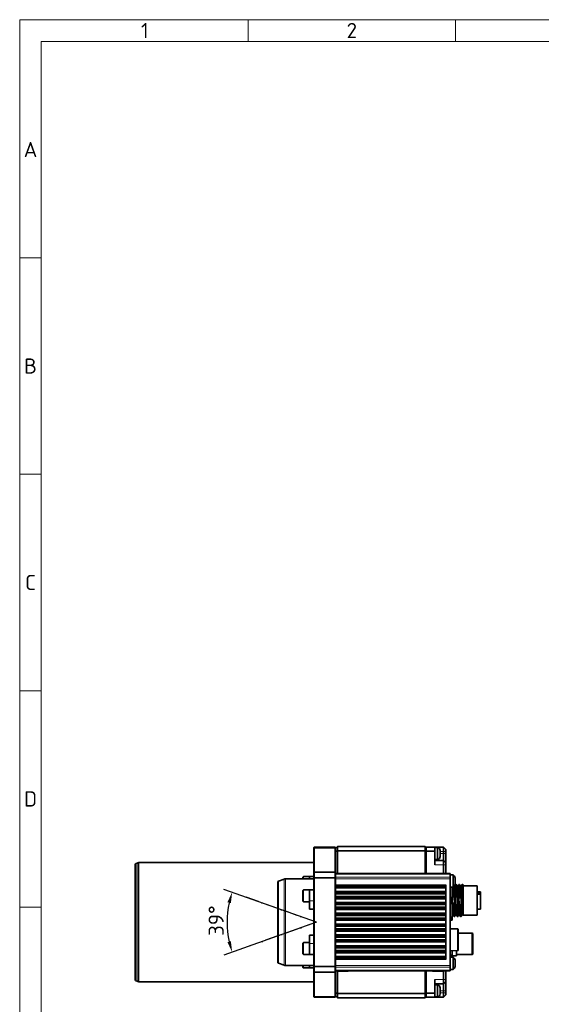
# Model space of a CAD drawing. Header units: millimetres. Extents: x 10 to 1178, y 10 to 830.
# Tile 5 of 33: x 10 to 251, y 375 to 830. Entities that reach past the tile are written whole.
import ezdxf

# ---------------------------------------------------------------- set-up
doc = ezdxf.new("R2010")
doc.units = ezdxf.units.MM
doc.header["$LTSCALE"] = 2
doc.linetypes.add('DASH_DOT', pattern=[0.182, 0.1181, -0.0295, 0.0049, -0.0295])
for name, color, linetype, lineweight in [('Bemaßung (ISO)', 7, 'Continuous', 25), ('Rahmen (ISO)', 7, 'Continuous', 70), ('Sichtbar (ISO)', 7, 'Continuous', 35), ('Sichtbar schmal (ISO)', 7, 'Continuous', 18), ('Skizziergeometrie (ISO)', 7, 'Continuous', 25)]:
    doc.layers.add(name, color=color, linetype=linetype, lineweight=lineweight)
doc.styles.add('Notiztext (ISO)', font='isocpeur.ttf')
doc.dimstyles.new('Standard (ISO)', dxfattribs={"dimscale": 2, "dimtxt": 3.5, "dimasz": 2.5, "dimexe": 2, "dimexo": 0, "dimgap": 0.762, "dimtad": 1, "dimtoh": 1, "dimdec": 8, "dimdsep": 46, "dimtxsty": 'Notiztext (ISO)', "dimcen": 0.09, "dimdle": 10, "dimclrd": 256, "dimclre": 256, "dimclrt": 256, "dimadec": 6, "dimazin": 2, "dimtfac": 0.514286, "dimtdec": 3, "dimtmove": 0, "dimatfit": 3, "dimfxl": 1, "dimtolj": 1, "dimlwd": -1, "dimlwe": -1, "dimarcsym": 0})

# ---------------------------------------------------------------- blocks, each defined once
blk = doc.blocks.new('Ränder Basler-A2')
at = {"layer": 'Rahmen (ISO)', "color": 7, "lineweight": 18}
for p, q in [((589, 415), (5, 415)), ((5, 415), (5, 5))]:
    blk.add_line(p, q, dxfattribs=at)
at = {"layer": 'Rahmen (ISO)', "lineweight": 18}
for p, q in [((57.83, 410), (57.83, 415)), ((105.67, 410), (105.67, 415)), ((10, 410), (10, 360)), ((10, 410), (57.83, 410)), ((57.83, 410), (105.67, 410)), ((105.67, 410), (153.5, 410)), ((10, 360), (5, 360)), ((10, 360), (10, 310)), ((10, 310), (5, 310)), ((10, 310), (10, 260)), ((10, 260), (5, 260)), ((10, 260), (10, 210)), ((10, 210), (5, 210)), ((10, 210), (10, 160))]:
    blk.add_line(p, q, dxfattribs=at)
at = {"layer": 'Rahmen (ISO)', "char_height": 3.5, "attachment_point": 5, "style": 'Notiztext (ISO)'}
for s, insert in [('\\fISOCPEUR|b0|i0;1', (33.92, 412.5)), ('\\fISOCPEUR|b0|i0;2', (81.75, 412.5)), ('\\fISOCPEUR|b0|i0;A', (7.5, 385)), ('\\fISOCPEUR|b0|i0;B', (7.5, 335)), ('\\fISOCPEUR|b0|i0;C', (7.5, 285)), ('\\fISOCPEUR|b0|i0;D', (7.5, 235))]:
    blk.add_mtext(s, dxfattribs=dict(at, insert=insert))
blk = doc.blocks.new('*D27')
at = {"layer": 'Bemaßung (ISO)', "transparency": 16777216}
for p, q in [((147.21, 413.07), (104.42, 428.22)), ((147.21, 413.06), (104.42, 397.9))]:
    blk.add_line(p, q, dxfattribs=at)
blk.add_arc((147.23, 413.06), 41.41, 167.4221, 192.5779, dxfattribs=at)
for points in [[(106.01, 422.31), (107.61, 421.85), (108.19, 426.89)], [(107.61, 404.28), (106.01, 403.82), (108.19, 399.24)]]:
    blk.add_solid(points, dxfattribs=at)
at = {"layer": 'Defpoints', "color": 0, "transparency": 16777216}
for p in [(106.08, 417.75), (147.21, 413.07), (147.21, 413.06), (147.23, 413.06)]:
    blk.add_point(p, dxfattribs=at)
at = {"layer": 'Bemaßung (ISO)', "transparency": 16777216, "insert": (97.29, 406.76), "char_height": 7, "attachment_point": 1, "rotation": 90, "style": 'Notiztext (ISO)'}
blk.add_mtext('\\A1;39°', dxfattribs=at)

msp = doc.modelspace()

# ---------------------------------------------------------------- linework, layer by layer
at = {"layer": 'Sichtbar (ISO)'}
for p, q in [((146.12666945, 447.76333117), (145.92666945, 447.56333117)), ((145.92666945, 447.15851189), (145.92666945, 447.56333117)), ((145.92666945, 447.15851189), (145.92666945, 436.01333117)), ((146.12666945, 447.76333117), (146.12666945, 447.32959623)), ((155.72666945, 447.76333117), (146.12666945, 447.76333117)), ((146.12666945, 436.21333117), (146.12666945, 447.32959623)), ((155.72666945, 447.76333117), (155.92666945, 447.56333117)), ((155.72666945, 447.32959623), (155.72666945, 447.76333117)), ((155.72666945, 447.32959623), (155.72666945, 436.21333117)), ((156.92666945, 448.06333117), (155.92666945, 447.06333117)), ((155.92666945, 447.56333117), (155.92666945, 447.15851189)), ((155.92666945, 436.01333117), (155.92666945, 447.15851189)), ((155.92666945, 445.64911761), (156.92666945, 446.06333117)), ((156.92666945, 448.06333117), (156.92666945, 446.06333117)), ((156.92666945, 448.06333117), (197.42666945, 448.06333117)), ((156.92666945, 446.06333117), (156.92666945, 435.56333117)), ((197.42666945, 446.06333117), (156.92666945, 446.06333117)), ((197.42666945, 448.06333117), (197.92666945, 447.56333117)), ((197.42666945, 446.06333117), (197.42666945, 448.06333117)), ((197.92666945, 445.85622439), (197.42666945, 446.06333117)), ((197.42666945, 435.56333117), (197.42666945, 446.06333117)), ((197.92666945, 445.91333117), (197.92666945, 447.66333117)), ((197.92666945, 447.66333117), (201.92666945, 447.66333117)), ((201.92666945, 445.91333117), (197.92666945, 445.91333117)), ((197.92666945, 445.91333117), (197.92666945, 435.56333117)), ((201.92666945, 447.66333117), (205.92666945, 447.66333117)), ((201.92666945, 447.66333117), (201.92666945, 445.91333117)), ((201.92666945, 445.91333117), (201.92666945, 439.56333117)), ((203.12666945, 447.61333117), (202.06666945, 447.61333117)), ((203.12666945, 447.61333117), (203.12666945, 442.01333117)), ((204.32666945, 446.21333117), (204.32666945, 446.02576674)), ((204.32666945, 446.02576674), (204.32666945, 444.81333117)), ((206.92666945, 446.66333117), (205.92666945, 447.66333117)), ((205.92666945, 447.66333117), (205.92666945, 445.66333117)), ((206.92666945, 445.66333117), (206.92666945, 446.66333117)), ((201.92666945, 441.56333117), (205.92666945, 441.56333117)), ((203.12666945, 442.01333117), (202.06666945, 442.01333117)), ((204.32666945, 444.81333117), (204.32666945, 443.60089561)), ((204.32666945, 443.60089561), (204.32666945, 443.41333117)), ((205.92666945, 444.74333117), (205.92666945, 445.66333117)), ((205.92666945, 441.56333117), (205.92666945, 444.74333117)), ((206.92666945, 440.56333117), (205.92666945, 441.56333117)), ((205.92666945, 441.56333117), (205.92666945, 439.56333117)), ((206.92666945, 445.66333117), (206.92666945, 444.74333117)), ((206.92666945, 444.74333117), (206.92666945, 440.56333117)), ((63.42666945, 386.41343494), (63.42666945, 439.7132274)), ((63.75565938, 440.18307371), (64.55186842, 440.4728701)), ((65.06489863, 440.56333117), (145.92666945, 440.56333117)), ((205.92666945, 435.56333117), (205.92666945, 439.56333117)), ((206.92666945, 439.56333117), (206.92666945, 440.56333117)), ((206.92666945, 439.56333117), (206.92666945, 435.56333117)), ((129.55565938, 431.98307371), (132.27510261, 432.9728701)), ((132.78813282, 433.06333117), (145.92666945, 433.06333117)), ((140.92666945, 433.06333117), (140.92666945, 433.86868938)), ((141.22666945, 434.16868938), (143.92666945, 434.16868938)), ((143.92666945, 434.21868938), (143.92666945, 433.06333117)), ((145.92666945, 434.21868938), (143.92666945, 434.21868938)), ((146.12666945, 436.21333117), (145.92666945, 436.01333117)), ((145.92666945, 435.92546321), (145.92666945, 436.01333117)), ((145.92666945, 435.92546321), (145.92666945, 433.61835643)), ((145.92666945, 433.40622439), (145.92666945, 433.61835643)), ((145.92666945, 433.40622439), (145.92666945, 392.72043795)), ((155.72666945, 436.21333117), (146.12666945, 436.21333117)), ((146.12666945, 436.21333117), (146.12666945, 436.06688456)), ((146.12666945, 433.75977778), (146.12666945, 436.06688456)), ((146.12666945, 433.75977778), (146.12666945, 433.40622439)), ((146.12666945, 392.72043795), (146.12666945, 433.40622439)), ((155.72666945, 436.21333117), (155.92666945, 436.01333117)), ((155.72666945, 436.06688456), (155.72666945, 436.21333117)), ((155.72666945, 436.06688456), (155.72666945, 433.75977778)), ((155.72666945, 433.40622439), (155.72666945, 433.75977778)), ((155.72666945, 433.40622439), (155.72666945, 392.72043795)), ((155.92666945, 436.01333117), (155.92666945, 435.92546321)), ((155.92666945, 433.61835643), (155.92666945, 435.92546321)), ((208.92666945, 435.56333117), (155.92666945, 435.56333117)), ((155.92666945, 433.61835643), (155.92666945, 433.40622439)), ((155.92666945, 392.72043795), (155.92666945, 433.40622439)), ((208.92666945, 435.56333117), (208.92666945, 435.27043795)), ((208.92666945, 433.85622439), (208.92666945, 435.27043795)), ((210.40281666, 434.86333117), (208.92666945, 434.86333117)), ((208.92666945, 433.85622439), (208.92666945, 433.14911761)), ((208.92666945, 433.14911761), (208.92666945, 392.97754473)), ((210.40281666, 434.86333117), (210.40281666, 429.26333117)), ((211.32666945, 433.56333117), (211.32666945, 430.56333117)), ((129.22666945, 394.61343494), (129.22666945, 431.5132274)), ((140.92666945, 422.80147425), (140.92666945, 427.70147425)), ((141.22666945, 428.00147425), (143.92666945, 428.00147425)), ((143.92666945, 428.05147425), (143.92666945, 422.88997846)), ((145.92666945, 428.05147425), (143.92666945, 428.05147425)), ((206.92666945, 429.8687401), (155.92666945, 429.8687401)), ((206.92666945, 429.61073202), (155.92666945, 429.61073202)), ((206.92666945, 429.47503158), (155.92666945, 429.47503158)), ((206.92666945, 429.36837509), (155.92666945, 429.36837509)), ((206.92666945, 429.29097417), (155.92666945, 429.29097417)), ((206.92666945, 429.24298238), (155.92666945, 429.24298238)), ((206.92666945, 429.2222103), (155.92666945, 429.2222103)), ((206.92666945, 430.37059089), (206.92666945, 395.75607139)), ((210.40281666, 429.26333117), (208.92666945, 429.26333117)), ((209.92666945, 429.26333117), (209.92666945, 424.79538198)), ((211.08291945, 429.69143236), (210.77903809, 429.69143236)), ((211.73916945, 430.50333117), (211.55166945, 430.50333117)), ((212.58291945, 429.69143236), (212.21476169, 429.69143236)), ((213.23916945, 430.50333117), (213.05166945, 430.50333117)), ((214.08291945, 429.69143236), (213.71476169, 429.69143236)), ((214.73916945, 430.50333117), (214.55166945, 430.50333117)), ((214.75146094, 430.49259237), (214.92666945, 430.18957925)), ((214.92666945, 428.32420572), (214.92666945, 430.18960836)), ((221.42666945, 429.78333117), (214.92666945, 429.78333117)), ((214.92666945, 426.2563235), (214.92666945, 428.32420572)), ((221.42666945, 416.34333117), (221.42666945, 429.78333117)), ((206.92666945, 426.90445163), (155.92666945, 426.90445163)), ((206.92666945, 426.88367955), (155.92666945, 426.88367955)), ((206.92666945, 426.83568775), (155.92666945, 426.83568775)), ((206.92666945, 426.75828681), (155.92666945, 426.75828681)), ((206.92666945, 426.65163031), (155.92666945, 426.65163031)), ((206.92666945, 426.51592986), (155.92666945, 426.51592986)), ((206.92666945, 426.24492414), (155.92666945, 426.24492414)), ((155.92666945, 424.8817378), (206.92666945, 424.8817378)), ((206.92666945, 424.61073209), (155.92666945, 424.61073209)), ((206.92666945, 424.47503165), (155.92666945, 424.47503165)), ((206.92666945, 424.36837516), (155.92666945, 424.36837516)), ((206.92666945, 424.29097423), (155.92666945, 424.29097423)), ((206.92666945, 424.24298244), (155.92666945, 424.24298244)), ((206.92666945, 424.22221037), (155.92666945, 424.22221037)), ((209.42666945, 423.92935658), (208.92666945, 423.92935658)), ((209.42666945, 423.92935658), (209.92666945, 424.79538198)), ((209.42666945, 422.19730577), (209.42666945, 423.92935658)), ((209.92666945, 424.79538198), (209.92666945, 421.33128036)), ((210.50796273, 426.2563235), (210.32046273, 426.2563235)), ((212.00796273, 426.2563235), (211.82046273, 426.2563235)), ((213.50796273, 426.2563235), (213.32046273, 426.2563235)), ((214.92666945, 426.2563235), (214.82046273, 426.2563235)), ((214.92666945, 426.2563235), (214.92666945, 423.06333117)), ((214.92666945, 423.06333117), (214.92666945, 420.27079108)), ((222.92666945, 427.06333117), (221.42666945, 427.06333117)), ((222.92666945, 426.60056838), (221.42666945, 426.60056838)), ((222.92666945, 426.02811331), (221.42666945, 426.02811331)), ((222.92666945, 426.60056838), (222.92666945, 427.06333117)), ((222.92666945, 426.60056838), (222.92666945, 426.02811331)), ((222.92666945, 419.06333117), (222.92666945, 426.02811331)), ((141.22666945, 422.50147425), (143.92666945, 422.50147425)), ((143.92666945, 419.0751652), (143.92666945, 422.88997846)), ((145.92666945, 419.0751652), (143.92666945, 419.0751652)), ((206.92666945, 421.9044517), (155.92666945, 421.9044517)), ((206.92666945, 421.88367962), (155.92666945, 421.88367962)), ((206.92666945, 421.83568781), (155.92666945, 421.83568781)), ((206.92666945, 421.75828688), (155.92666945, 421.75828688)), ((206.92666945, 421.65163037), (155.92666945, 421.65163037)), ((206.92666945, 421.51592992), (155.92666945, 421.51592992)), ((206.92666945, 421.24492421), (155.92666945, 421.24492421)), ((155.92666945, 419.88173787), (206.92666945, 419.88173787)), ((206.92666945, 419.61073216), (155.92666945, 419.61073216)), ((206.92666945, 419.47503172), (155.92666945, 419.47503172)), ((206.92666945, 419.36837523), (155.92666945, 419.36837523)), ((206.92666945, 419.2909743), (155.92666945, 419.2909743)), ((206.92666945, 419.24298251), (155.92666945, 419.24298251)), ((206.92666945, 419.22221044), (155.92666945, 419.22221044)), ((209.42666945, 422.19730577), (208.92666945, 422.19730577)), ((209.92666945, 421.33128036), (209.42666945, 422.19730577)), ((209.92666945, 421.33128036), (209.92666945, 415.79538198)), ((210.72037618, 419.87033884), (210.53287617, 419.87033884)), ((212.22037618, 419.87033884), (212.03287617, 419.87033884)), ((213.72037618, 419.87033884), (213.53287617, 419.87033884)), ((214.92666945, 416.26074514), (214.92666945, 420.27079108)), ((222.92666945, 419.06333117), (221.42666945, 419.06333117)), ((206.92666945, 416.90445177), (155.92666945, 416.90445177)), ((206.92666945, 416.88367968), (155.92666945, 416.88367968)), ((206.92666945, 416.83568788), (155.92666945, 416.83568788)), ((206.92666945, 416.75828694), (155.92666945, 416.75828694)), ((206.92666945, 416.65163044), (155.92666945, 416.65163044)), ((206.92666945, 416.51592999), (155.92666945, 416.51592999)), ((206.92666945, 416.24492427), (155.92666945, 416.24492427)), ((155.92666945, 414.88173793), (206.92666945, 414.88173793)), ((206.92666945, 414.61073222), (155.92666945, 414.61073222)), ((206.92666945, 414.47503178), (155.92666945, 414.47503178)), ((206.92666945, 414.36837529), (155.92666945, 414.36837529)), ((206.92666945, 414.29097437), (155.92666945, 414.29097437)), ((206.92666945, 414.24298258), (155.92666945, 414.24298258)), ((206.92666945, 414.2222105), (155.92666945, 414.2222105)), ((209.42666945, 414.92935658), (208.92666945, 414.92935658)), ((209.42666945, 414.06333117), (208.92666945, 414.06333117)), ((209.42666945, 414.92935658), (209.92666945, 415.79538198)), ((209.42666945, 414.06333117), (209.42666945, 414.92935658)), ((209.92666945, 414.06333117), (209.42666945, 414.06333117)), ((209.92666945, 415.79538198), (209.92666945, 414.06333117)), ((210.32607721, 416.43522998), (209.95791945, 416.43522998)), ((210.98916945, 415.62333117), (210.80166945, 415.62333117)), ((211.82607721, 416.43522998), (211.45791945, 416.43522998)), ((212.48916945, 415.62333117), (212.30166945, 415.62333117)), ((213.32607721, 416.43522998), (212.95791945, 416.43522998)), ((213.98916945, 415.62333117), (213.80166945, 415.62333117)), ((214.82607688, 416.43522998), (214.45791945, 416.43522998)), ((214.92666945, 416.26130789), (214.81907632, 416.44733379)), ((221.42666945, 416.34333117), (214.92666945, 416.34333117)), ((206.92666945, 411.90445184), (155.92666945, 411.90445184)), ((206.92666945, 411.88367975), (155.92666945, 411.88367975)), ((206.92666945, 411.83568795), (155.92666945, 411.83568795)), ((206.92666945, 411.75828701), (155.92666945, 411.75828701)), ((206.92666945, 411.65163051), (155.92666945, 411.65163051)), ((206.92666945, 411.51593006), (155.92666945, 411.51593006)), ((206.92666945, 411.24492434), (155.92666945, 411.24492434)), ((155.92666945, 409.881738), (206.92666945, 409.881738)), ((206.92666945, 409.61073229), (155.92666945, 409.61073229)), ((206.92666945, 409.47503185), (155.92666945, 409.47503185)), ((212.39321369, 409.96333117), (208.92666945, 410.05410583)), ((212.63666945, 400.2132455), (212.63666945, 409.71341684)), ((143.92666945, 407.05149715), (145.92666945, 407.05149715)), ((143.92666945, 403.23668388), (143.92666945, 407.05149715)), ((206.92666945, 409.36837536), (155.92666945, 409.36837536)), ((206.92666945, 409.29097444), (155.92666945, 409.29097444)), ((206.92666945, 409.24298265), (155.92666945, 409.24298265)), ((206.92666945, 409.22221057), (155.92666945, 409.22221057)), ((206.92666945, 406.9044519), (155.92666945, 406.9044519)), ((206.92666945, 406.88367982), (155.92666945, 406.88367982)), ((206.92666945, 406.83568802), (155.92666945, 406.83568802)), ((206.92666945, 406.75828708), (155.92666945, 406.75828708)), ((206.92666945, 406.65163058), (155.92666945, 406.65163058)), ((206.92666945, 406.51593013), (155.92666945, 406.51593013)), ((206.92666945, 406.24492441), (155.92666945, 406.24492441)), ((155.92666945, 404.88173807), (206.92666945, 404.88173807)), ((219.17666945, 408.06333117), (212.63666945, 408.06333117)), ((219.17666945, 408.06333117), (219.17666945, 398.06333117)), ((219.42666945, 407.81333117), (219.17666945, 408.06333117)), ((219.42666945, 398.31333117), (219.42666945, 407.81333117)), ((140.92666945, 398.42518809), (140.92666945, 403.32518809)), ((141.22666945, 403.62518809), (143.92666945, 403.62518809)), ((143.92666945, 403.23668388), (143.92666945, 398.07518809)), ((206.92666945, 404.61073236), (155.92666945, 404.61073236)), ((206.92666945, 404.47503192), (155.92666945, 404.47503192)), ((206.92666945, 404.36837543), (155.92666945, 404.36837543)), ((206.92666945, 404.2909745), (155.92666945, 404.2909745)), ((206.92666945, 404.24298272), (155.92666945, 404.24298272)), ((206.92666945, 404.22221064), (155.92666945, 404.22221064)), ((206.92666945, 401.90445197), (155.92666945, 401.90445197)), ((206.92666945, 401.88367989), (155.92666945, 401.88367989)), ((206.92666945, 401.83568808), (155.92666945, 401.83568808)), ((206.92666945, 401.75828715), (155.92666945, 401.75828715)), ((206.92666945, 401.65163064), (155.92666945, 401.65163064)), ((206.92666945, 401.51593019), (155.92666945, 401.51593019)), ((206.92666945, 401.24492448), (155.92666945, 401.24492448)), ((141.22666945, 398.12518809), (143.92666945, 398.12518809)), ((145.92666945, 398.07518809), (143.92666945, 398.07518809)), ((155.92666945, 399.88173814), (206.92666945, 399.88173814)), ((206.92666945, 399.61073243), (155.92666945, 399.61073243)), ((206.92666945, 399.47503199), (155.92666945, 399.47503199)), ((206.92666945, 399.3683755), (155.92666945, 399.3683755)), ((206.92666945, 399.29097457), (155.92666945, 399.29097457)), ((206.92666945, 399.24298278), (155.92666945, 399.24298278)), ((206.92666945, 399.22221071), (155.92666945, 399.22221071)), ((206.92666945, 396.90445204), (155.92666945, 396.90445204)), ((206.92666945, 396.88367995), (155.92666945, 396.88367995)), ((206.92666945, 396.83568815), (155.92666945, 396.83568815)), ((206.92666945, 396.75828721), (155.92666945, 396.75828721)), ((206.92666945, 396.65163071), (155.92666945, 396.65163071)), ((206.92666945, 396.51593026), (155.92666945, 396.51593026)), ((206.92666945, 396.25792218), (155.92666945, 396.25792218)), ((212.39321369, 399.96333117), (208.92666945, 399.87255652)), ((209.42666945, 397.42935658), (208.92666945, 397.42935658)), ((210.40281666, 396.86333117), (208.92666945, 396.86333117)), ((209.42666945, 397.42935658), (209.92666945, 398.29538198)), ((209.42666945, 396.86333117), (209.42666945, 397.42935658)), ((209.92666945, 399.89874244), (209.92666945, 398.29538198)), ((209.92666945, 398.29538198), (209.92666945, 396.86333117)), ((211.92666945, 397.56333117), (209.92666945, 397.56333117)), ((210.40281666, 396.86333117), (210.40281666, 391.26333117)), ((211.92666945, 397.56333117), (211.92666945, 399.95111428)), ((219.17666945, 398.06333117), (211.92666945, 398.06333117)), ((219.42666945, 398.31333117), (219.17666945, 398.06333117)), ((129.55565938, 394.14358863), (132.27510261, 393.15379224)), ((132.78813282, 393.06333117), (145.92666945, 393.06333117)), ((140.92666945, 392.25797297), (140.92666945, 393.06333117)), ((141.22666945, 391.95797297), (143.92666945, 391.95797297)), ((143.92666945, 393.06333117), (143.92666945, 391.90797297)), ((145.92666945, 391.90797297), (143.92666945, 391.90797297)), ((145.92666945, 392.50830592), (145.92666945, 392.72043795)), ((145.92666945, 392.50830592), (145.92666945, 390.20119914)), ((146.12666945, 392.72043795), (146.12666945, 392.36688456)), ((146.12666945, 390.05977778), (146.12666945, 392.36688456)), ((155.72666945, 392.36688456), (155.72666945, 392.72043795)), ((155.72666945, 392.36688456), (155.72666945, 390.05977778)), ((155.92666945, 392.72043795), (155.92666945, 392.50830592)), ((155.92666945, 390.20119914), (155.92666945, 392.50830592)), ((208.92666945, 392.97754473), (208.92666945, 392.27043795)), ((208.92666945, 390.85622439), (208.92666945, 392.27043795)), ((210.40281666, 391.26333117), (208.92666945, 391.26333117)), ((211.32666945, 395.56333117), (211.32666945, 392.56333117)), ((145.92666945, 390.11333117), (145.92666945, 390.20119914)), ((145.92666945, 390.11333117), (145.92666945, 378.96815045)), ((146.12666945, 389.91333117), (145.92666945, 390.11333117)), ((146.12666945, 390.05977778), (146.12666945, 389.91333117)), ((146.12666945, 378.79706611), (146.12666945, 389.91333117)), ((146.12666945, 389.91333117), (155.72666945, 389.91333117)), ((155.72666945, 389.91333117), (155.92666945, 390.11333117)), ((155.72666945, 389.91333117), (155.72666945, 390.05977778)), ((155.72666945, 389.91333117), (155.72666945, 378.79706611)), ((155.92666945, 390.56333117), (208.92666945, 390.56333117)), ((155.92666945, 390.20119914), (155.92666945, 390.11333117)), ((155.92666945, 378.96815045), (155.92666945, 390.11333117)), ((161.73666945, 390.46333117), (156.83666945, 390.46333117)), ((156.92666945, 390.46333117), (156.92666945, 380.06333117)), ((197.42666945, 380.06333117), (197.42666945, 390.56333117)), ((197.92666945, 390.56333117), (197.92666945, 380.21333117)), ((205.87666945, 390.46333117), (200.97666945, 390.46333117)), ((205.92666945, 386.56333117), (205.92666945, 390.46752718)), ((206.92666945, 390.56333117), (206.92666945, 386.56333117)), ((208.92666945, 390.85622439), (208.92666945, 390.56333117)), ((63.75565938, 385.94358863), (64.55186842, 385.65379224)), ((65.06489863, 385.56333117), (145.92666945, 385.56333117)), ((201.92666945, 386.56333117), (201.92666945, 380.21333117)), ((205.92666945, 384.56333117), (201.92666945, 384.56333117)), ((203.12666945, 384.11333117), (202.06666945, 384.11333117)), ((203.12666945, 384.11333117), (203.12666945, 378.51333117)), ((204.32666945, 382.71333117), (204.32666945, 382.52576674)), ((204.32666945, 382.52576674), (204.32666945, 381.31333117)), ((205.92666945, 386.56333117), (205.92666945, 384.56333117)), ((206.92666945, 385.56333117), (205.92666945, 384.56333117)), ((205.92666945, 381.38333117), (205.92666945, 384.56333117)), ((206.92666945, 385.56333117), (206.92666945, 386.56333117)), ((206.92666945, 385.56333117), (206.92666945, 381.38333117)), ((145.92666945, 378.56333117), (145.92666945, 378.96815045)), ((146.12666945, 378.36333117), (145.92666945, 378.56333117)), ((146.12666945, 378.79706611), (146.12666945, 378.36333117)), ((146.12666945, 378.36333117), (155.72666945, 378.36333117)), ((155.72666945, 378.36333117), (155.72666945, 378.79706611)), ((155.72666945, 378.36333117), (155.92666945, 378.56333117)), ((155.92666945, 380.47754473), (156.92666945, 380.06333117)), ((155.92666945, 379.06333117), (156.92666945, 378.06333117)), ((155.92666945, 378.96815045), (155.92666945, 378.56333117)), ((156.92666945, 380.06333117), (156.92666945, 378.06333117)), ((156.92666945, 380.06333117), (197.42666945, 380.06333117)), ((197.42666945, 378.06333117), (156.92666945, 378.06333117)), ((197.92666945, 380.27043795), (197.42666945, 380.06333117)), ((197.42666945, 378.06333117), (197.42666945, 380.06333117)), ((197.92666945, 378.56333117), (197.42666945, 378.06333117)), ((197.92666945, 378.46333117), (197.92666945, 380.21333117)), ((197.92666945, 380.21333117), (201.92666945, 380.21333117)), ((201.92666945, 378.46333117), (197.92666945, 378.46333117)), ((201.92666945, 380.21333117), (201.92666945, 378.46333117)), ((205.92666945, 378.46333117), (201.92666945, 378.46333117)), ((203.12666945, 378.51333117), (202.06666945, 378.51333117)), ((204.32666945, 381.31333117), (204.32666945, 380.10089561)), ((204.32666945, 380.10089561), (204.32666945, 379.91333117)), ((205.92666945, 380.46333117), (205.92666945, 381.38333117)), ((205.92666945, 380.46333117), (205.92666945, 378.46333117)), ((205.92666945, 378.46333117), (206.92666945, 379.46333117)), ((206.92666945, 381.38333117), (206.92666945, 380.46333117)), ((206.92666945, 379.46333117), (206.92666945, 380.46333117))]:
    msp.add_line(p, q, dxfattribs=at)
for centre, radius, start, end in [((202.06666945, 447.47333117), 0.14, 90, 180), ((202.91000278, 446.21333117), 1.41666667, 0, 81.20258929), ((202.06666945, 442.15333117), 0.14, 180, 270), ((202.91000278, 443.41333117), 1.41666667, 278.79741071, 0), ((63.92666945, 439.7132274), 0.5, 110, 180), ((65.06489863, 439.06333117), 1.5, 90, 110), ((132.78813282, 431.56333117), 1.5, 90, 110), ((141.22666945, 433.86868938), 0.3, 90, 180), ((206.84125662, 431.35401641), 5, 26.2228053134, 44.5766606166), ((129.72666945, 431.5132274), 0.5, 110, 180), ((141.22666945, 427.70147425), 0.3, 90, 180), ((206.84125662, 432.77264593), 5, 315.4233393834, 333.7771946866), ((141.22666945, 422.80147425), 0.3, 180, 270), ((212.38666945, 409.71341684), 0.25, 0, 88.5), ((141.22666945, 403.32518809), 0.3, 90, 180), ((141.22666945, 398.42518809), 0.3, 180, 270), ((206.84125662, 393.35401641), 5, 26.2228053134, 44.5766606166), ((212.38666945, 400.2132455), 0.25, 271.5, 0), ((129.72666945, 394.61343494), 0.5, 180, 250), ((132.78813282, 394.56333117), 1.5, 250, 270), ((141.22666945, 392.25797297), 0.3, 180, 270), ((206.84125662, 394.77264593), 5, 315.4233393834, 333.7771946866), ((156.83666945, 390.76333117), 0.3, 221.8103148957, 270), ((161.73666945, 390.76333117), 0.3, 270, 318.1896851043), ((200.97666945, 390.76333117), 0.3, 221.8103148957, 270), ((205.87666945, 390.76333117), 0.3, 270, 318.1896851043), ((63.92666945, 386.41343494), 0.5, 180, 250), ((65.06489863, 387.06333117), 1.5, 250, 270), ((202.06666945, 383.97333117), 0.14, 90, 180), ((202.91000278, 382.71333117), 1.41666667, 0, 81.20258929), ((202.06666945, 378.65333117), 0.14, 180, 270), ((202.91000278, 379.91333117), 1.41666667, 278.79741071, 0)]:
    msp.add_arc(centre, radius, start, end, dxfattribs=at)
for points, weights, knots in [([(210.32046273, 426.2563235), (210.27823413, 427.41618607), (210.23916945, 428.32420562), (210.2164933, 428.8512902), (210.19240446, 429.26333117)], [0.962562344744, 0.966807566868, 1, 0.980460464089, 0.970952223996], [0.530917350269, 0.530917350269, 0.530917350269, 0.538026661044, 0.538026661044, 0.542211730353, 0.542211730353, 0.542211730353]), ([(211.45791945, 416.43522998), (211.36416945, 416.43522998), (211.27041945, 418.37655588), (211.17666945, 420.31788177), (211.08291945, 423.06333117), (210.98916945, 425.80878058), (210.89541945, 427.75010647), (210.81800547, 429.35315466), (210.73716955, 429.63866086)], [1, 0.923879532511, 1, 0.923879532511, 1, 0.923879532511, 1, 0.936298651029, 0.979214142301], [0.358684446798, 0.358684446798, 0.358684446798, 0.374988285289, 0.374988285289, 0.39129212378, 0.39129212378, 0.40759596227, 0.40759596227, 0.421239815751, 0.421239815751, 0.421239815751]), ([(211.81907632, 416.44733379), (211.73125244, 416.59917143), (211.64541945, 418.37655588), (211.55166945, 420.31788177), (211.45791945, 423.06333117), (211.36416945, 425.80878058), (211.27041945, 427.75010647), (211.17666945, 429.69143236), (211.08291945, 429.69143236)], [0.988984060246, 0.929856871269, 1, 0.923879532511, 1, 0.923879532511, 1, 0.923879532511, 1], [0.344976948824, 0.344976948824, 0.344976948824, 0.359375, 0.359375, 0.375, 0.375, 0.390625, 0.390625, 0.40625, 0.40625, 0.40625]), ([(211.82046273, 426.2563235), (211.77823413, 427.41618607), (211.73916945, 428.32420562), (211.64541945, 430.50333117), (211.55166945, 430.50333117), (211.54558698, 430.50333117), (211.53937797, 430.49259237)], [0.962562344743, 0.966807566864, 1, 0.923879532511, 1, 0.994682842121, 0.990108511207], [0.400486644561, 0.400486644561, 0.400486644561, 0.407595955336, 0.407595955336, 0.42389979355, 0.42389979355, 0.425038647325, 0.425038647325, 0.425038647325]), ([(212.95791945, 416.43522998), (212.86416945, 416.43522998), (212.77041945, 418.37655588), (212.67666945, 420.31788177), (212.58291945, 423.06333117), (212.48916945, 425.80878058), (212.39541945, 427.75010647), (212.30958647, 429.52749091), (212.22176259, 429.67932855)], [1, 0.923879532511, 1, 0.923879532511, 1, 0.923879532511, 1, 0.929856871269, 0.988984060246], [0.228253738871, 0.228253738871, 0.228253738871, 0.244557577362, 0.244557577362, 0.260861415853, 0.260861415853, 0.277165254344, 0.277165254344, 0.292188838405, 0.292188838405, 0.292188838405]), ([(213.31907632, 416.44733379), (213.23125244, 416.59917143), (213.14541945, 418.37655588), (213.05166945, 420.31788177), (212.95791945, 423.06333117), (212.86416945, 425.80878058), (212.77041945, 427.75010647), (212.67666945, 429.69143236), (212.58291945, 429.69143236)], [0.988984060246, 0.929856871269, 1, 0.923879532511, 1, 0.923879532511, 1, 0.923879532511, 1], [0.219976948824, 0.219976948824, 0.219976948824, 0.234375, 0.234375, 0.25, 0.25, 0.265625, 0.265625, 0.28125, 0.28125, 0.28125]), ([(213.32046273, 426.2563235), (213.27823413, 427.41618607), (213.23916945, 428.32420562), (213.14541945, 430.50333117), (213.05166945, 430.50333117), (213.04558698, 430.50333117), (213.03937797, 430.49259237)], [0.962562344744, 0.966807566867, 1, 0.923879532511, 1, 0.994682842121, 0.990108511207], [0.270055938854, 0.270055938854, 0.270055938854, 0.277165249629, 0.277165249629, 0.293469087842, 0.293469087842, 0.294607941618, 0.294607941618, 0.294607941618]), ([(214.45791945, 416.43522998), (214.36416945, 416.43522998), (214.27041945, 418.37655588), (214.17666945, 420.31788177), (214.08291945, 423.06333117), (213.98916945, 425.80878058), (213.89541945, 427.75010647), (213.80958647, 429.52749091), (213.72176259, 429.67932855)], [1, 0.923879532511, 1, 0.923879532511, 1, 0.923879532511, 1, 0.929856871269, 0.988984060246], [0.097823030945, 0.097823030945, 0.097823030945, 0.114126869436, 0.114126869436, 0.130430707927, 0.130430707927, 0.146734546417, 0.146734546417, 0.161758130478, 0.161758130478, 0.161758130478]), ([(214.81907632, 416.44733379), (214.73125244, 416.59917143), (214.64541945, 418.37655588), (214.55166945, 420.31788177), (214.45791945, 423.06333117), (214.36416945, 425.80878058), (214.27041945, 427.75010647), (214.17666945, 429.69143236), (214.08291945, 429.69143236)], [0.988984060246, 0.929856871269, 1, 0.923879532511, 1, 0.923879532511, 1, 0.923879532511, 1], [0.094976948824, 0.094976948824, 0.094976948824, 0.109375, 0.109375, 0.125, 0.125, 0.140625, 0.140625, 0.15625, 0.15625, 0.15625]), ([(214.82046273, 426.2563235), (214.77823413, 427.41618607), (214.73916945, 428.32420562), (214.64541945, 430.50333117), (214.55166945, 430.50333117), (214.54558698, 430.50333117), (214.53937797, 430.49259237)], [0.962562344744, 0.966807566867, 1, 0.923879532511, 1, 0.994682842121, 0.990108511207], [0.139625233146, 0.139625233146, 0.139625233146, 0.146734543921, 0.146734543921, 0.163038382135, 0.163038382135, 0.16417723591, 0.16417723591, 0.16417723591]), ([(210.31907632, 416.44733379), (210.23125244, 416.59917143), (210.14541945, 418.37655588), (210.05166945, 420.31788177), (209.95791945, 423.06333117), (209.94265003, 423.51049293), (209.92666945, 423.95360264)], [0.988984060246, 0.929856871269, 1, 0.923879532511, 1, 0.98675816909, 0.978123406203], [0.469976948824, 0.469976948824, 0.469976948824, 0.484375, 0.484375, 0.5, 0.5, 0.502718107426, 0.502718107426, 0.502718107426]), ([(210.80166945, 415.62333117), (210.70791945, 415.62333117), (210.61416945, 417.80245672), (210.57510477, 418.71047627), (210.53287617, 419.87033884)], [1, 0.923879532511, 1, 0.966807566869, 0.962562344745], [0.489115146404, 0.489115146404, 0.489115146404, 0.505418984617, 0.505418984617, 0.512528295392, 0.512528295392, 0.512528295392]), ([(212.30166945, 415.62333117), (212.20791945, 415.62333117), (212.11416945, 417.80245672), (212.07510477, 418.71047627), (212.03287617, 419.87033884)], [1, 0.923879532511, 1, 0.966807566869, 0.962562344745], [0.358684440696, 0.358684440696, 0.358684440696, 0.374988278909, 0.374988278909, 0.382097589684, 0.382097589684, 0.382097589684]), ([(213.80166945, 415.62333117), (213.70791945, 415.62333117), (213.61416945, 417.80245672), (213.57510477, 418.71047627), (213.53287617, 419.87033884)], [1, 0.923879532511, 1, 0.966807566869, 0.962562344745], [0.228253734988, 0.228253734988, 0.228253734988, 0.244557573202, 0.244557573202, 0.251666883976, 0.251666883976, 0.251666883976])]:
    msp.add_rational_spline(points, weights, degree=2, knots=knots, dxfattribs=at)
for points, knots in [([(210.50796273, 426.2563235), (210.47828381, 427.07149312), (210.44956531, 427.8093771), (210.40825022, 428.74132993), (210.39420125, 429.01878205), (210.37990445, 429.26332944)], [-1.68320258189, -1.68320258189, -1.68320258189, -1.68320258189, -1.41236725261, -1.41236725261, -1.27903837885, -1.27903837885, -1.27903837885, -1.27903837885]), ([(212.00796273, 426.2563235), (211.97828381, 427.07149312), (211.94956531, 427.8093771), (211.89407106, 429.06117199), (211.86451567, 429.56361503), (211.80191025, 430.30378665), (211.7694339, 430.50333117), (211.73916945, 430.50333117)], [-1.68320258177, -1.68320258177, -1.68320258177, -1.68320258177, -1.4123672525, -1.4123672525, -1.1403310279, -1.1403310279, -0.84168309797, -0.84168309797, -0.84168309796, -0.84168309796]), ([(213.50796273, 426.2563235), (213.47828381, 427.07149312), (213.44956531, 427.8093771), (213.39407106, 429.06117199), (213.36451567, 429.56361503), (213.30191025, 430.30378665), (213.2694339, 430.50333117), (213.23916945, 430.50333117)], [-1.68320258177, -1.68320258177, -1.68320258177, -1.68320258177, -1.4123672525, -1.4123672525, -1.14033102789, -1.14033102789, -0.84168309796, -0.84168309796, -0.84168309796, -0.84168309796]), ([(214.92666945, 428.32420572), (214.90533114, 428.82019291), (214.88284791, 429.24359847), (214.83656782, 429.92528798), (214.81299685, 430.17732627), (214.77246319, 430.44553555), (214.75589465, 430.50332948), (214.7392726, 430.50332977)], [-1.42688740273, -1.42688740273, -1.42688740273, -1.42688740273, -1.21633133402, -1.21633133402, -1.00246971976, -1.00246971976, -0.84104290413, -0.84104290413, -0.84104290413, -0.84104290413]), ([(210.53287617, 419.87033884), (210.35821223, 420.49980069), (210.21629986, 421.13909676), (210.07913307, 422.10419434), (210.04620757, 422.42111526), (210.02061765, 422.83415967), (210.01594972, 422.92805456), (210.01213986, 423.03016306), (210.01184539, 423.03828848), (210.01145286, 423.04944976), (210.01134732, 423.05248532), (210.01116679, 423.05773808), (210.01109124, 423.05995526), (210.01093642, 423.06453825), (210.01085625, 423.06693314), (210.01067125, 423.07250883), (210.01056654, 423.07570363), (210.01023271, 423.08601487), (210.01000868, 423.09313146), (210.00689851, 423.19482471), (210.00513222, 423.28939184), (210.00238703, 423.6985556), (210.0127956, 424.01160311), (210.08244909, 424.97766737), (210.18137594, 425.61853422), (210.32046273, 426.2563235)], [-0.64829686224, -0.64829686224, -0.64829686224, -0.64829686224, -0.45087473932, -0.45087473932, -0.35451716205, -0.35451716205, -0.32617871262, -0.32617871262, -0.32372877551, -0.32372877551, -0.32281355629, -0.32281355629, -0.32214509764, -0.32214509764, -0.32143183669, -0.32143183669, -0.32047477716, -0.32047477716, -0.31834295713, -0.31834295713, -0.29001283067, -0.29001283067, -0.19583367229, -0.19583367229, 0, 0, 0, 0]), ([(210.50796273, 426.2563235), (210.68262668, 425.62686165), (210.82453905, 424.98756558), (210.96170584, 424.02246799), (210.99463134, 423.70554707), (211.02022125, 423.29250267), (211.02488918, 423.19860778), (211.02869905, 423.09649928), (211.02899352, 423.08837387), (211.02938604, 423.07721259), (211.02949159, 423.07417702), (211.02967211, 423.06892426), (211.02974766, 423.06670709), (211.02990249, 423.06212409), (211.02998266, 423.0597292), (211.03016765, 423.05415351), (211.03027237, 423.05095872), (211.03060619, 423.04064747), (211.03083022, 423.03353088), (211.03394039, 422.93183763), (211.03570669, 422.83727051), (211.03845188, 422.42810674), (211.02804331, 422.11505923), (210.95838982, 421.14899497), (210.85946297, 420.50812813), (210.72037618, 419.87033884)], [-0.64829686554, -0.64829686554, -0.64829686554, -0.64829686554, -0.45087473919, -0.45087473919, -0.35451716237, -0.35451716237, -0.32617871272, -0.32617871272, -0.32372877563, -0.32372877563, -0.3228135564, -0.3228135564, -0.32214509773, -0.32214509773, -0.32143183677, -0.32143183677, -0.32047477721, -0.32047477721, -0.31834295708, -0.31834295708, -0.29001283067, -0.29001283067, -0.1958336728, -0.1958336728, 0, 0, 0, 0]), ([(212.03287617, 419.87033884), (211.85821223, 420.49980069), (211.71629986, 421.13909676), (211.57913307, 422.10419434), (211.54620757, 422.42111526), (211.52061765, 422.83415967), (211.51594972, 422.92805456), (211.51213986, 423.03016306), (211.51184539, 423.03828848), (211.51145286, 423.04944976), (211.51134732, 423.05248532), (211.51116679, 423.05773808), (211.51109124, 423.05995526), (211.51093642, 423.06453825), (211.51085625, 423.06693314), (211.51067125, 423.07250883), (211.51056654, 423.07570363), (211.51023271, 423.08601487), (211.51000868, 423.09313146), (211.50689851, 423.19482471), (211.50513222, 423.28939184), (211.50238703, 423.6985556), (211.5127956, 424.01160311), (211.58244909, 424.97766738), (211.68137594, 425.61853422), (211.82046273, 426.2563235)], [-0.64829686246, -0.64829686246, -0.64829686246, -0.64829686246, -0.45087473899, -0.45087473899, -0.35451716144, -0.35451716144, -0.32617871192, -0.32617871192, -0.32372877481, -0.32372877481, -0.32281355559, -0.32281355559, -0.32214509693, -0.32214509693, -0.32143183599, -0.32143183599, -0.32047477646, -0.32047477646, -0.31834295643, -0.31834295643, -0.29001283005, -0.29001283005, -0.1958336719, -0.1958336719, 0, 0, 0, 0]), ([(212.00796273, 426.2563235), (212.18262668, 425.62686165), (212.32453905, 424.98756558), (212.46170584, 424.02246799), (212.49463134, 423.70554707), (212.52022125, 423.29250267), (212.52488918, 423.19860778), (212.52869905, 423.09649928), (212.52899352, 423.08837387), (212.52938604, 423.07721259), (212.52949159, 423.07417702), (212.52967211, 423.06892426), (212.52974766, 423.06670709), (212.52990249, 423.06212409), (212.52998266, 423.0597292), (212.53016765, 423.05415351), (212.53027237, 423.05095872), (212.53060619, 423.04064747), (212.53083022, 423.03353088), (212.53394039, 422.93183763), (212.53570669, 422.83727051), (212.53845188, 422.42810674), (212.52804331, 422.11505923), (212.45838982, 421.14899497), (212.35946297, 420.50812813), (212.22037618, 419.87033884)], [-0.64829686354, -0.64829686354, -0.64829686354, -0.64829686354, -0.45087473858, -0.45087473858, -0.35451716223, -0.35451716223, -0.32617871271, -0.32617871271, -0.32372877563, -0.32372877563, -0.3228135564, -0.3228135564, -0.32214509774, -0.32214509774, -0.32143183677, -0.32143183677, -0.32047477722, -0.32047477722, -0.31834295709, -0.31834295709, -0.29001283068, -0.29001283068, -0.19583367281, -0.19583367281, 0, 0, 0, 0]), ([(213.53287617, 419.87033884), (213.35821223, 420.49980069), (213.21629986, 421.13909676), (213.07913307, 422.10419434), (213.04620757, 422.42111526), (213.02061765, 422.83415967), (213.01594972, 422.92805456), (213.01213986, 423.03016306), (213.01184539, 423.03828848), (213.01145286, 423.04944976), (213.01134732, 423.05248532), (213.01116679, 423.05773808), (213.01109124, 423.05995526), (213.01093642, 423.06453825), (213.01085625, 423.06693314), (213.01067125, 423.07250883), (213.01056654, 423.07570363), (213.01023271, 423.08601487), (213.01000868, 423.09313146), (213.00689851, 423.19482471), (213.00513222, 423.28939184), (213.00238703, 423.6985556), (213.0127956, 424.01160311), (213.08244909, 424.97766737), (213.18137594, 425.61853422), (213.32046273, 426.2563235)], [-0.648296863, -0.648296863, -0.648296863, -0.648296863, -0.45087473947, -0.45087473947, -0.3545171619, -0.3545171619, -0.32617871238, -0.32617871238, -0.32372877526, -0.32372877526, -0.32281355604, -0.32281355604, -0.32214509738, -0.32214509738, -0.32143183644, -0.32143183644, -0.32047477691, -0.32047477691, -0.31834295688, -0.31834295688, -0.29001283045, -0.29001283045, -0.19583367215, -0.19583367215, 0, 0, 0, 0]), ([(213.50796273, 426.2563235), (213.68262668, 425.62686165), (213.82453905, 424.98756558), (213.96170584, 424.02246799), (213.99463134, 423.70554707), (214.02022125, 423.29250267), (214.02488918, 423.19860778), (214.02869905, 423.09649928), (214.02899352, 423.08837387), (214.02938604, 423.07721259), (214.02949159, 423.07417702), (214.02967211, 423.06892426), (214.02974766, 423.06670709), (214.02990249, 423.06212409), (214.02998266, 423.0597292), (214.03016765, 423.05415351), (214.03027237, 423.05095872), (214.03060619, 423.04064747), (214.03083022, 423.03353088), (214.03394039, 422.93183763), (214.03570669, 422.83727051), (214.03845188, 422.42810674), (214.02804331, 422.11505923), (213.95838982, 421.14899497), (213.85946297, 420.50812813), (213.72037618, 419.87033884)], [-0.64829686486, -0.64829686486, -0.64829686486, -0.64829686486, -0.4508747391, -0.4508747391, -0.35451716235, -0.35451716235, -0.32617871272, -0.32617871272, -0.32372877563, -0.32372877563, -0.3228135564, -0.3228135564, -0.32214509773, -0.32214509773, -0.32143183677, -0.32143183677, -0.32047477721, -0.32047477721, -0.31834295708, -0.31834295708, -0.29001283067, -0.29001283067, -0.1958336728, -0.1958336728, 0, 0, 0, 0]), ([(214.92666945, 420.27079108), (214.77501657, 420.87106261), (214.65650758, 421.47785776), (214.55708149, 422.32750059), (214.53654197, 422.56104116), (214.51869956, 422.87330892), (214.51504823, 422.95102958), (214.51195067, 423.03539243), (214.51171452, 423.04197985), (214.51137583, 423.05166248), (214.51126883, 423.05475752), (214.511082, 423.06022657), (214.51100243, 423.06257753), (214.51084758, 423.06719358), (214.51077287, 423.0694398), (214.51057428, 423.07546124), (214.51045157, 423.07923649), (214.51001324, 423.09292143), (214.50970818, 423.1028314), (214.50938939, 423.113625), (214.5093634, 423.11450821), (214.50928607, 423.11714642), (214.50923501, 423.11890142), (214.50787099, 423.16614709), (214.50681817, 423.21164042), (214.50362605, 423.39513977), (214.5036315, 423.53304083), (214.52138901, 424.54884354), (214.6341232, 425.40185448), (214.82046273, 426.2563235)], [-0.60478982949, -0.60478982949, -0.60478982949, -0.60478982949, -0.419669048, -0.419669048, -0.3495794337, -0.3495794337, -0.32636194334, -0.32636194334, -0.32439553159, -0.32439553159, -0.32347167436, -0.32347167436, -0.32276306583, -0.32276306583, -0.32209142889, -0.32209142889, -0.32096262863, -0.32096262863, -0.31799969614, -0.31799969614, -0.31773564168, -0.31773564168, -0.31721095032, -0.31721095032, -0.30361076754, -0.30361076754, -0.26236534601, -0.26236534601, 0, 0, 0, 0]), ([(211.00146094, 415.63407041), (210.99732709, 415.62692036), (210.99322838, 415.62333117), (210.95890139, 415.62333117), (210.92642486, 415.82292063), (210.86382324, 416.56304731), (210.83426785, 417.06549036), (210.7787736, 418.31728524), (210.7500551, 419.05516922), (210.72037618, 419.87033884)], [-0.88173736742, -0.88173736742, -0.88173736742, -0.88173736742, -0.84168410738, -0.84168410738, -0.54300046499, -0.54300046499, -0.27090014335, -0.27090014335, -0.000001, -0.000001, -0.000001, -0.000001]), ([(212.50146094, 415.63407041), (212.49732709, 415.62692036), (212.49322838, 415.62333117), (212.45890139, 415.62333117), (212.42642486, 415.82292063), (212.36382324, 416.56304731), (212.33426785, 417.06549036), (212.2787736, 418.31728524), (212.2500551, 419.05516922), (212.22037618, 419.87033884)], [-0.88173736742, -0.88173736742, -0.88173736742, -0.88173736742, -0.84168410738, -0.84168410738, -0.54300046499, -0.54300046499, -0.27090014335, -0.27090014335, -0.000001, -0.000001, -0.000001, -0.000001]), ([(214.00146094, 415.63407041), (213.99732709, 415.62692036), (213.99322838, 415.62333117), (213.95890139, 415.62333117), (213.92642486, 415.82292063), (213.86382324, 416.56304731), (213.83426785, 417.06549036), (213.7787736, 418.31728524), (213.7500551, 419.05516922), (213.72037618, 419.87033884)], [-0.88173736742, -0.88173736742, -0.88173736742, -0.88173736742, -0.84168410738, -0.84168410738, -0.54300046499, -0.54300046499, -0.27090014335, -0.27090014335, -0.000001, -0.000001, -0.000001, -0.000001])]:
    msp.add_open_spline(points, degree=3, knots=knots, dxfattribs=at)
for points in [[(211.07607721, 429.69143236), (211.23053384, 429.95847235), (211.38496491, 430.22552715), (211.53937797, 430.49259237)], [(211.75146094, 430.49259237), (211.90820696, 430.22149216), (212.06497154, 429.95040269), (212.22176259, 429.67932855)], [(212.57607721, 429.69143236), (212.73053384, 429.95847235), (212.88496491, 430.22552715), (213.03937797, 430.49259237)], [(213.25146094, 430.49259237), (213.40820696, 430.22149216), (213.56497154, 429.95040269), (213.72176259, 429.67932855)], [(214.07607721, 429.69143236), (214.23053384, 429.95847235), (214.38496491, 430.22552715), (214.53937797, 430.49259237)], [(209.96476169, 416.43522998), (209.9520641, 416.41327713), (209.93936669, 416.39132418), (209.92666945, 416.36937113)], [(210.78937797, 415.63406997), (210.63263194, 415.90517019), (210.47586736, 416.17625966), (210.31907632, 416.44733379)], [(211.46476169, 416.43522998), (211.31030507, 416.16819), (211.155874, 415.9011352), (211.00146094, 415.63406997)], [(212.28937797, 415.63406997), (212.13263194, 415.90517019), (211.97586736, 416.17625966), (211.81907632, 416.44733379)], [(212.96476169, 416.43522998), (212.81030507, 416.16819), (212.655874, 415.9011352), (212.50146094, 415.63406997)], [(213.78937797, 415.63406997), (213.63263194, 415.90517019), (213.47586736, 416.17625966), (213.31907632, 416.44733379)], [(214.46476169, 416.43522998), (214.31030507, 416.16819), (214.155874, 415.9011352), (214.00146094, 415.63406997)]]:
    msp.add_open_spline(points, degree=3, dxfattribs=at)
msp.add_rational_spline([(209.95791945, 416.43522998), (209.94265003, 416.43522998), (209.92666945, 416.49529173)], [1, 0.98675816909, 0.978123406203], degree=2, dxfattribs=at)
at = {"layer": 'Sichtbar schmal (ISO)'}
for p, q in [((146.12666945, 447.32959623), (145.92666945, 447.15851189)), ((146.12666945, 447.32959623), (155.72666945, 447.32959623)), ((155.72666945, 447.32959623), (155.92666945, 447.15851189)), ((202.06666945, 447.61333117), (202.06666945, 442.01333117)), ((205.92666945, 445.66333117), (204.32666945, 445.66333117)), ((204.32666945, 444.74333117), (205.92666945, 444.74333117)), ((206.92666945, 445.66333117), (205.92666945, 445.66333117)), ((206.92666945, 444.74333117), (205.92666945, 444.74333117)), ((63.75565938, 440.18307371), (63.75565938, 385.94358863)), ((64.55186842, 385.65379224), (64.55186842, 440.4728701)), ((65.06489863, 440.56333117), (65.06489863, 385.56333117)), ((205.92666945, 439.56333117), (201.92666945, 439.56333117)), ((206.92666945, 439.56333117), (205.92666945, 439.56333117)), ((132.27510261, 393.15379224), (132.27510261, 432.9728701)), ((132.78813282, 433.06333117), (132.78813282, 393.06333117)), ((141.22666945, 434.16868938), (141.22666945, 433.06333117)), ((146.12666945, 436.06688456), (145.92666945, 435.92546321)), ((146.12666945, 433.75977778), (145.92666945, 433.61835643)), ((146.12666945, 433.40622439), (145.92666945, 433.40622439)), ((146.12666945, 436.06688456), (155.72666945, 436.06688456)), ((155.72666945, 433.75977778), (146.12666945, 433.75977778)), ((146.12666945, 433.40622439), (155.72666945, 433.40622439)), ((155.72666945, 436.06688456), (155.92666945, 435.92546321)), ((155.72666945, 433.75977778), (155.92666945, 433.61835643)), ((155.72666945, 433.40622439), (155.92666945, 433.40622439)), ((155.92666945, 435.27043795), (208.92666945, 435.27043795)), ((208.92666945, 433.85622439), (155.92666945, 433.85622439)), ((155.92666945, 433.14911761), (208.92666945, 433.14911761)), ((129.55565938, 431.98307371), (129.55565938, 394.14358863)), ((141.22666945, 428.00147425), (141.22666945, 422.50147425)), ((155.92666945, 430.37059089), (206.92666945, 430.37059089)), ((155.92666945, 429.9178147), (206.92666945, 429.9178147)), ((155.92666945, 429.74780353), (206.92666945, 429.74780353)), ((155.92666945, 429.59947644), (206.92666945, 429.59947644)), ((155.92666945, 429.15822386), (206.92666945, 429.15822386)), ((155.92666945, 428.99165127), (206.92666945, 428.99165127)), ((155.92666945, 428.76666589), (206.92666945, 428.76666589)), ((155.92666945, 427.35999604), (206.92666945, 427.35999604)), ((155.92666945, 427.13501066), (206.92666945, 427.13501066)), ((155.92666945, 426.96843807), (206.92666945, 426.96843807)), ((155.92666945, 426.52718545), (206.92666945, 426.52718545)), ((155.92666945, 426.37885835), (206.92666945, 426.37885835)), ((155.92666945, 426.04492414), (206.92666945, 426.04492414)), ((206.92666945, 425.0817378), (155.92666945, 425.0817378)), ((155.92666945, 424.7478036), (206.92666945, 424.7478036)), ((155.92666945, 424.59947651), (206.92666945, 424.59947651)), ((155.92666945, 424.15822393), (206.92666945, 424.15822393)), ((155.92666945, 423.99165133), (206.92666945, 423.99165133)), ((155.92666945, 423.76666595), (206.92666945, 423.76666595)), ((145.92666945, 422.88997846), (143.92666945, 422.88997846)), ((155.92666945, 422.35999611), (206.92666945, 422.35999611)), ((155.92666945, 422.13501073), (206.92666945, 422.13501073)), ((155.92666945, 421.96843814), (206.92666945, 421.96843814)), ((155.92666945, 421.52718551), (206.92666945, 421.52718551)), ((155.92666945, 421.37885841), (206.92666945, 421.37885841)), ((155.92666945, 421.04492421), (206.92666945, 421.04492421)), ((206.92666945, 420.08173787), (155.92666945, 420.08173787)), ((155.92666945, 419.74780366), (206.92666945, 419.74780366)), ((155.92666945, 419.59947657), (206.92666945, 419.59947657)), ((155.92666945, 419.158224), (206.92666945, 419.158224)), ((155.92666945, 418.9916514), (206.92666945, 418.9916514)), ((155.92666945, 418.76666602), (206.92666945, 418.76666602)), ((155.92666945, 417.35999618), (206.92666945, 417.35999618)), ((155.92666945, 417.1350108), (206.92666945, 417.1350108)), ((155.92666945, 416.9684382), (206.92666945, 416.9684382)), ((155.92666945, 416.52718558), (206.92666945, 416.52718558)), ((155.92666945, 416.37885848), (206.92666945, 416.37885848)), ((155.92666945, 416.04492427), (206.92666945, 416.04492427)), ((206.92666945, 415.08173793), (155.92666945, 415.08173793)), ((155.92666945, 414.74780373), (206.92666945, 414.74780373)), ((155.92666945, 414.59947664), (206.92666945, 414.59947664)), ((155.92666945, 414.15822407), (206.92666945, 414.15822407)), ((155.92666945, 413.99165147), (206.92666945, 413.99165147)), ((155.92666945, 413.76666609), (206.92666945, 413.76666609)), ((155.92666945, 412.35999625), (206.92666945, 412.35999625)), ((155.92666945, 412.13501087), (206.92666945, 412.13501087)), ((155.92666945, 411.96843827), (206.92666945, 411.96843827)), ((155.92666945, 411.52718565), (206.92666945, 411.52718565)), ((155.92666945, 411.37885855), (206.92666945, 411.37885855)), ((155.92666945, 411.04492434), (206.92666945, 411.04492434)), ((206.92666945, 410.081738), (155.92666945, 410.081738)), ((155.92666945, 409.7478038), (206.92666945, 409.7478038)), ((155.92666945, 409.59947671), (206.92666945, 409.59947671)), ((212.39321369, 399.96333117), (212.39321369, 409.96333117)), ((155.92666945, 409.15822413), (206.92666945, 409.15822413)), ((155.92666945, 408.99165154), (206.92666945, 408.99165154)), ((155.92666945, 408.76666616), (206.92666945, 408.76666616)), ((155.92666945, 407.35999631), (206.92666945, 407.35999631)), ((155.92666945, 407.13501094), (206.92666945, 407.13501094)), ((155.92666945, 406.96843834), (206.92666945, 406.96843834)), ((155.92666945, 406.52718572), (206.92666945, 406.52718572)), ((155.92666945, 406.37885862), (206.92666945, 406.37885862)), ((155.92666945, 406.04492441), (206.92666945, 406.04492441)), ((206.92666945, 405.08173807), (155.92666945, 405.08173807)), ((141.22666945, 403.62518809), (141.22666945, 398.12518809)), ((145.92666945, 403.23668388), (143.92666945, 403.23668388)), ((155.92666945, 404.74780387), (206.92666945, 404.74780387)), ((155.92666945, 404.59947678), (206.92666945, 404.59947678)), ((155.92666945, 404.1582242), (206.92666945, 404.1582242)), ((155.92666945, 403.9916516), (206.92666945, 403.9916516)), ((155.92666945, 403.76666622), (206.92666945, 403.76666622)), ((155.92666945, 402.35999638), (206.92666945, 402.35999638)), ((155.92666945, 402.135011), (206.92666945, 402.135011)), ((155.92666945, 401.96843841), (206.92666945, 401.96843841)), ((155.92666945, 401.52718578), (206.92666945, 401.52718578)), ((155.92666945, 401.37885868), (206.92666945, 401.37885868)), ((155.92666945, 401.04492448), (206.92666945, 401.04492448)), ((206.92666945, 400.08173814), (155.92666945, 400.08173814)), ((155.92666945, 399.74780393), (206.92666945, 399.74780393)), ((155.92666945, 399.59947684), (206.92666945, 399.59947684)), ((155.92666945, 399.15822427), (206.92666945, 399.15822427)), ((155.92666945, 398.99165167), (206.92666945, 398.99165167)), ((155.92666945, 398.76666629), (206.92666945, 398.76666629)), ((155.92666945, 397.35999645), (206.92666945, 397.35999645)), ((155.92666945, 397.13501107), (206.92666945, 397.13501107)), ((155.92666945, 396.96843847), (206.92666945, 396.96843847)), ((155.92666945, 396.52718585), (206.92666945, 396.52718585)), ((155.92666945, 396.37885875), (206.92666945, 396.37885875)), ((206.92666945, 396.20884758), (155.92666945, 396.20884758)), ((155.92666945, 395.75607139), (206.92666945, 395.75607139)), ((141.22666945, 393.06333117), (141.22666945, 391.95797297)), ((146.12666945, 392.72043795), (145.92666945, 392.72043795)), ((146.12666945, 392.36688456), (145.92666945, 392.50830592)), ((155.72666945, 392.72043795), (146.12666945, 392.72043795)), ((146.12666945, 392.36688456), (155.72666945, 392.36688456)), ((155.72666945, 392.72043795), (155.92666945, 392.72043795)), ((155.72666945, 392.36688456), (155.92666945, 392.50830592)), ((208.92666945, 392.97754473), (155.92666945, 392.97754473)), ((155.92666945, 392.27043795), (208.92666945, 392.27043795)), ((146.12666945, 390.05977778), (145.92666945, 390.20119914)), ((155.72666945, 390.05977778), (146.12666945, 390.05977778)), ((155.72666945, 390.05977778), (155.92666945, 390.20119914)), ((208.92666945, 390.85622439), (155.92666945, 390.85622439)), ((201.92666945, 386.56333117), (205.92666945, 386.56333117)), ((202.06666945, 384.11333117), (202.06666945, 378.51333117)), ((206.92666945, 386.56333117), (205.92666945, 386.56333117)), ((146.12666945, 378.79706611), (145.92666945, 378.96815045)), ((155.72666945, 378.79706611), (146.12666945, 378.79706611)), ((155.72666945, 378.79706611), (155.92666945, 378.96815045)), ((204.32666945, 381.38333117), (205.92666945, 381.38333117)), ((204.32666945, 380.46333117), (205.92666945, 380.46333117)), ((205.92666945, 381.38333117), (206.92666945, 381.38333117)), ((205.92666945, 380.46333117), (206.92666945, 380.46333117))]:
    msp.add_line(p, q, dxfattribs=at)
at = {"layer": 'Skizziergeometrie (ISO)', "linetype": 'DASH_DOT', "ltscale": 26.032478}
for q in [(111.4974582, 425.71570846), (111.4974582, 400.41095389)]:
    msp.add_line((147.22666945, 413.06333117), q, dxfattribs=at)

# ---------------------------------------------------------------- block references
at = {"xscale": 2, "yscale": 2, "zscale": 2}
msp.add_blockref('Ränder Basler-A2', (0, 0), dxfattribs=at)

# ---------------------------------------------------------------- dimensions: what is measured, and where the dimension line sits
at = {"layer": 'Bemaßung (ISO)'}
dim = msp.add_angular_dim_3p(base=(106.0814039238, 417.7512420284), center=(147.2266694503, 413.0633311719), p1=(147.2078166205, 413.070007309), p2=(147.2078166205, 413.0566550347), dimstyle='Standard (ISO)', override={"dimgap": 0.762, "dimtoh": 0, "dimadec": 8, "dimtol": 0, "dimlim": 0, "dimtp": 0, "dimtm": 0, "dimtdec": 3}, dxfattribs=at)
dim.commit()
dim.dimension.update_dxf_attribs({"geometry": '*D27', "text_midpoint": (105.815205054, 413.0633311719), "dimtype": 165})

doc.saveas('drawing.dxf')
